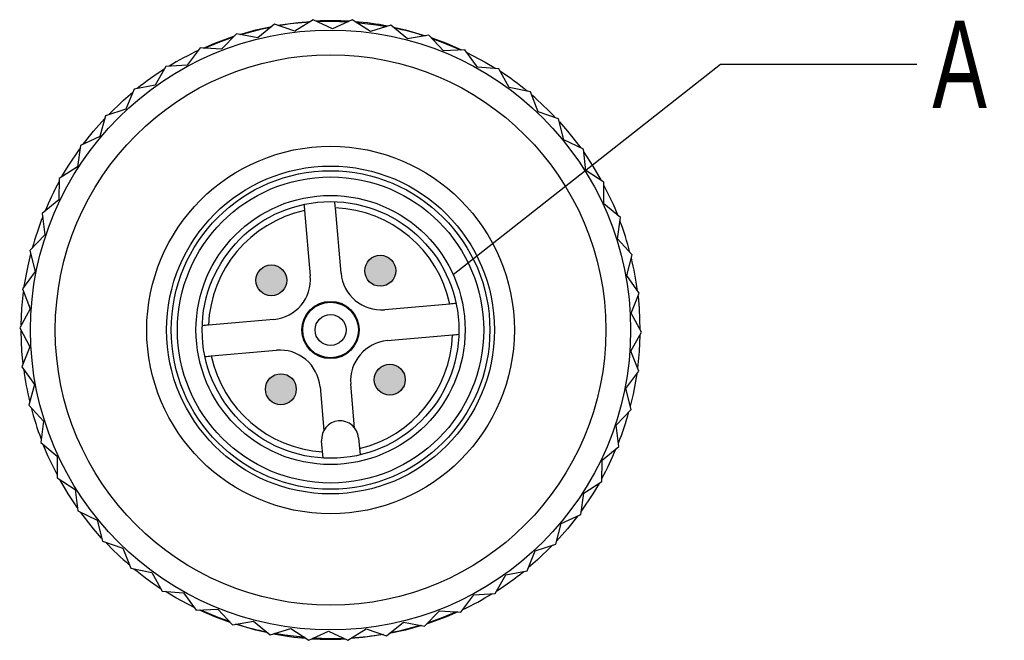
# Model space of a CAD drawing. Header units: millimetres. Extents: x 6 to 273, y 6 to 210.
# Tile 3 of 5: x 198 to 230, y 99 to 119. Entities that reach past the tile are written whole.
import ezdxf

# ---------------------------------------------------------------- set-up
doc = ezdxf.new("R2010")
doc.units = ezdxf.units.MM
doc.linetypes.add('SLD-Solid', pattern=[0])
doc.layers.add('HATCH', color=6, linetype='SLD-Solid')
doc.layers.add('TEXT', color=140, linetype='SLD-Solid', lineweight=25)
doc.styles.add('SLDTEXTSTYLE0', font='TXT', dxfattribs={"width": 0.7})
doc.dimstyles.new('SLDDIMSTYLE1', dxfattribs={"dimtxt": 0.18, "dimasz": 3.302, "dimexe": 0, "dimexo": 0.0625, "dimgap": 0, "dimtad": 0, "dimtih": 1, "dimtoh": 1, "dimdec": 0, "dimrnd": 1e-09, "dimzin": 0, "dimdsep": 46, "dimtxsty": 'Standard', "dimblk1": 'NONE', "dimblk2": 'NONE', "dimsah": 1, "dimcen": 0.09, "dimadec": 0, "dimazin": 0, "dimtfac": 3.302, "dimtdec": 0, "dimtofl": 0, "dimtmove": 0, "dimatfit": 3, "dimldrblk": 'NONE', "dimfxl": 0, "dimfrac": 2, "dimtolj": 1, "dimtzin": 0, "dimarcsym": 0})

# ---------------------------------------------------------------- blocks, each defined once
blk = doc.blocks.new('_None')

msp = doc.modelspace()

# ---------------------------------------------------------------- hatches: boundary and pattern name
at = {"layer": 'HATCH'}
h = msp.add_hatch(color=256, dxfattribs=at)
edge = h.paths.add_edge_path(flags=0)
edge.add_arc((209.574, 110.935), 0.5, 0, 360)
h = msp.add_hatch(color=256, dxfattribs=at)
edge = h.paths.add_edge_path(flags=0)
edge.add_arc((206.052, 110.626), 0.5, 0, 360)
h = msp.add_hatch(color=256, dxfattribs=at)
edge = h.paths.add_edge_path(flags=0)
edge.add_arc((209.882, 107.413), 0.5, 0, 360)
h = msp.add_hatch(color=256, dxfattribs=at)
edge = h.paths.add_edge_path(flags=0)
edge.add_arc((206.36, 107.104), 0.5, 0, 360)

# ---------------------------------------------------------------- linework, layer by layer
for p, q in [((207.406, 119.054), (206.814, 118.687)), ((208.035, 118.755), (207.406, 119.054)), ((206.153, 118.904), (205.612, 118.466)), ((206.814, 118.687), (206.153, 118.904)), ((208.668, 119.045), (208.035, 118.755)), ((209.255, 118.67), (208.668, 119.045)), ((209.919, 118.878), (209.255, 118.67)), ((210.454, 118.432), (209.919, 118.878)), ((204.928, 118.599), (204.446, 118.097)), ((205.612, 118.466), (204.928, 118.599)), ((211.139, 118.556), (210.454, 118.432)), ((211.614, 118.046), (211.139, 118.556)), ((203.752, 118.143), (203.336, 117.584)), ((204.446, 118.097), (203.752, 118.143)), ((212.309, 118.083), (211.614, 118.046)), ((212.717, 117.518), (212.309, 118.083)), ((202.641, 117.542), (202.299, 116.936)), ((203.336, 117.584), (202.641, 117.542)), ((213.411, 117.467), (212.717, 117.518)), ((213.744, 116.856), (213.411, 117.467)), ((202.299, 116.936), (201.615, 116.808)), ((214.427, 116.718), (213.744, 116.856)), ((201.615, 116.808), (201.352, 116.163)), ((214.681, 116.07), (214.427, 116.718)), ((200.689, 115.95), (200.509, 115.278)), ((201.352, 116.163), (200.689, 115.95)), ((215.341, 115.848), (214.681, 116.07)), ((215.512, 115.173), (215.341, 115.848)), ((200.509, 115.278), (199.878, 114.983)), ((199.878, 114.983), (199.783, 114.294)), ((216.139, 114.87), (215.512, 115.173)), ((216.224, 114.179), (216.139, 114.87)), ((199.783, 114.294), (199.194, 113.923)), ((216.807, 113.8), (216.224, 114.179)), ((199.194, 113.923), (199.187, 113.226)), ((216.805, 113.103), (216.807, 113.8)), ((199.187, 113.226), (198.649, 112.784)), ((217.337, 112.654), (216.805, 113.103)), ((198.649, 112.784), (198.729, 112.093)), ((207.127, 112.879), (207.312, 110.769)), ((208.308, 110.856), (208.124, 112.966)), ((217.247, 111.963), (217.337, 112.654)), ((198.729, 112.093), (198.25, 111.587)), ((217.718, 111.451), (217.247, 111.963)), ((198.25, 111.587), (198.417, 110.911)), ((217.543, 110.777), (217.718, 111.451)), ((198.417, 110.911), (198.005, 110.349)), ((217.946, 110.209), (217.543, 110.777)), ((198.005, 110.349), (198.255, 109.699)), ((217.688, 109.563), (217.946, 110.209)), ((211.827, 109.859), (209.717, 109.674)), ((198.255, 109.699), (197.917, 109.09)), ((218.017, 108.949), (217.688, 109.563)), ((206.13, 109.361), (204.02, 109.176)), ((197.917, 109.09), (198.246, 108.476)), ((217.679, 108.34), (218.017, 108.949)), ((209.804, 108.678), (211.914, 108.863)), ((198.246, 108.476), (197.988, 107.83)), ((204.107, 108.18), (206.217, 108.365)), ((217.929, 107.69), (217.679, 108.34)), ((197.988, 107.83), (198.391, 107.262)), ((217.517, 107.128), (217.929, 107.69)), ((198.391, 107.262), (198.216, 106.588)), ((207.626, 107.183), (207.749, 105.77)), ((208.746, 105.857), (208.622, 107.27)), ((217.684, 106.452), (217.517, 107.128)), ((198.216, 106.588), (198.687, 106.076)), ((217.205, 105.946), (217.684, 106.452)), ((198.687, 106.076), (198.597, 105.385)), ((217.285, 105.255), (217.205, 105.946)), ((198.597, 105.385), (199.129, 104.936)), ((207.727, 104.876), (207.679, 105.431)), ((208.874, 105.535), (208.923, 104.981)), ((216.747, 104.813), (217.285, 105.255)), ((199.129, 104.936), (199.127, 104.239)), ((216.74, 104.117), (216.747, 104.813)), ((199.127, 104.239), (199.71, 103.86)), ((216.151, 103.745), (216.74, 104.117)), ((199.71, 103.86), (199.795, 103.169)), ((216.056, 103.056), (216.151, 103.745)), ((199.795, 103.169), (200.422, 102.866)), ((200.422, 102.866), (200.593, 102.191)), ((215.425, 102.761), (216.056, 103.056)), ((215.245, 102.089), (215.425, 102.761)), ((200.593, 102.191), (201.253, 101.969)), ((201.253, 101.969), (201.507, 101.321)), ((214.319, 101.231), (214.582, 101.876)), ((214.582, 101.876), (215.245, 102.089)), ((201.507, 101.321), (202.19, 101.183)), ((213.634, 101.103), (214.319, 101.231)), ((202.19, 101.183), (202.523, 100.572)), ((213.293, 100.497), (213.634, 101.103)), ((202.523, 100.572), (203.217, 100.521)), ((203.217, 100.521), (203.625, 99.956)), ((212.182, 99.896), (212.598, 100.455)), ((212.598, 100.455), (213.293, 100.497)), ((203.625, 99.956), (204.32, 99.993)), ((204.32, 99.993), (204.795, 99.483)), ((211.006, 99.44), (211.488, 99.942)), ((211.488, 99.942), (212.182, 99.896)), ((204.795, 99.483), (205.48, 99.607)), ((205.48, 99.607), (206.015, 99.161)), ((206.015, 99.161), (206.679, 99.369)), ((206.679, 99.369), (207.266, 98.994)), ((208.528, 98.985), (209.12, 99.352)), ((209.12, 99.352), (209.781, 99.135)), ((209.781, 99.135), (210.322, 99.573)), ((210.322, 99.573), (211.006, 99.44)), ((207.266, 98.994), (207.899, 99.284)), ((207.899, 99.284), (208.528, 98.985))]:
    msp.add_line(p, q)
at = {"flags": 128}
for points in [[(205.032, 118.579), (205.548, 118.722), (206.071, 118.838)], [(205.07, 118.571), (205.754, 118.753), (206.04, 118.813)], [(206.253, 118.872), (206.922, 118.965), (207.316, 118.998)], [(207.537, 118.992), (207.967, 119.001), (208.536, 118.985)], [(208.79, 118.967), (209.449, 118.89), (209.781, 118.835)], [(210, 118.811), (210.386, 118.722), (211.036, 118.537)], [(203.857, 118.136), (204.221, 118.291), (204.844, 118.52)], [(203.896, 118.133), (204.333, 118.316), (204.828, 118.495)], [(211.211, 118.479), (211.713, 118.291), (212.204, 118.077)], [(211.238, 118.45), (211.601, 118.316), (212.165, 118.075)], [(212.371, 117.997), (212.967, 117.68), (213.306, 117.475)], [(200.789, 115.982), (201.276, 116.451), (201.575, 116.71)], [(199.973, 115.028), (200.307, 115.447), (200.662, 115.848)], [(215.367, 115.746), (215.627, 115.447), (216.044, 114.916)], [(199.283, 113.979), (199.487, 114.319), (199.864, 114.879)], [(216.151, 114.765), (216.447, 114.319), (216.719, 113.857)], [(216.807, 113.694), (217.102, 113.087), (217.256, 112.722)], [(198.067, 110.434), (198.186, 111.099), (198.276, 111.484)], [(197.968, 109.182), (197.991, 109.717), (198.043, 110.25)], [(217.907, 110.112), (217.943, 109.717), (217.967, 109.02)], [(198.027, 107.927), (197.991, 108.322), (197.967, 108.997)], [(217.966, 108.857), (217.943, 108.322), (217.891, 107.789)], [(217.866, 107.605), (217.748, 106.94), (217.658, 106.555)], [(199.127, 104.345), (198.832, 104.952), (198.678, 105.317)], [(199.782, 103.274), (199.487, 103.72), (199.215, 104.182)], [(216.651, 104.06), (216.447, 103.72), (216.07, 103.16)], [(200.567, 102.293), (200.307, 102.592), (199.89, 103.123)], [(215.961, 103.011), (215.627, 102.592), (215.272, 102.191)], [(215.145, 102.057), (214.658, 101.588), (214.359, 101.329)], [(203.563, 100.042), (202.967, 100.359), (202.628, 100.564)], [(204.723, 99.56), (204.221, 99.748), (203.73, 99.962)], [(204.696, 99.589), (204.333, 99.723), (203.769, 99.964)], [(212.077, 99.903), (211.713, 99.748), (211.089, 99.52)], [(212.038, 99.906), (211.601, 99.723), (211.106, 99.544)], [(205.934, 99.228), (205.548, 99.317), (204.898, 99.502)], [(210.902, 99.46), (210.386, 99.317), (209.863, 99.201)], [(210.864, 99.468), (210.18, 99.286), (209.894, 99.226)], [(207.144, 99.072), (206.485, 99.149), (206.153, 99.204)], [(208.397, 99.047), (207.967, 99.038), (207.398, 99.054)], [(209.681, 99.168), (209.012, 99.074), (208.618, 99.041)]]:
    msp.add_lwpolyline(points, dxfattribs=at)
for centre, radius in [((207.967, 109.02), 9.7), ((207.967, 109.02), 8.9), ((207.967, 109.02), 5.942), ((207.967, 109.02), 5.3), ((207.967, 109.02), 5.15), ((207.967, 109.02), 4.95), ((207.967, 109.02), 4.35), ((207.967, 109.02), 4.15), ((209.574, 110.935), 0.5), ((206.052, 110.626), 0.5), ((207.967, 109.02), 0.925), ((207.967, 109.02), 0.9), ((207.967, 109.02), 0.5), ((209.882, 107.413), 0.5), ((206.36, 107.104), 0.5)]:
    msp.add_circle(centre, radius)
for centre, radius, start, end in [((207.967, 109.02), 9.981, 93.9298, 99.6702), ((207.967, 109.02), 10, 86.5299, 92.6701), ((207.967, 109.02), 10, 79.3299, 85.4701), ((207.967, 109.02), 9.981, 72.3298, 78.0702), ((207.967, 109.02), 10, 115.3299, 121.4701), ((207.967, 109.02), 10, 122.5299, 128.6701), ((207.967, 109.02), 10, 50.5299, 56.6701), ((207.967, 109.02), 10, 43.3299, 49.4701), ((207.967, 109.02), 10, 151.3299, 157.4701), ((207.967, 109.02), 3.95, 102.2721, 177.7279), ((207.967, 109.02), 3.95, 12.2721, 87.7279), ((207.967, 109.02), 10, 158.5299, 164.6701), ((207.967, 109.02), 10, 14.5299, 20.6701), ((207.967, 109.02), 10, 7.3299, 13.4701), ((209.603, 110.97), 1.3, 185, 275), ((206.017, 110.656), 1.3, 275, 5), ((209.917, 107.383), 1.3, 95, 185), ((207.967, 109.02), 3.95, 283.737, 357.7279), ((206.331, 107.069), 1.3, 5, 95), ((207.967, 109.02), 3.95, 192.2721, 266.263), ((207.967, 109.02), 10, 187.3299, 193.4701), ((207.967, 109.02), 10, 194.5299, 200.6701), ((207.967, 109.02), 10, 338.5299, 344.6701), ((208.276, 105.483), 0.6, 5, 185), ((207.967, 109.02), 10, 331.3299, 337.4701), ((207.967, 109.02), 10, 223.3299, 229.4701), ((207.967, 109.02), 10, 230.5299, 236.6701), ((207.967, 109.02), 10, 302.5299, 308.6701), ((207.967, 109.02), 10, 295.3299, 301.4701), ((207.967, 109.02), 9.981, 252.3298, 258.0702), ((207.967, 109.02), 10, 259.3299, 265.4701), ((207.967, 109.02), 10, 266.5299, 272.6701), ((207.967, 109.02), 9.981, 273.9298, 279.6702)]:
    msp.add_arc(centre, radius, start, end)
for points in [[(207.11, 113.08), (207.116, 113.013), (207.122, 112.946), (207.127, 112.879)], [(208.124, 112.966), (208.118, 113.033), (208.112, 113.1), (208.106, 113.167)], [(212.028, 109.877), (211.961, 109.871), (211.894, 109.865), (211.827, 109.859)], [(204.02, 109.176), (203.953, 109.17), (203.886, 109.164), (203.819, 109.159)], [(211.914, 108.863), (211.981, 108.869), (212.048, 108.875), (212.115, 108.88)], [(203.906, 108.162), (203.973, 108.168), (204.04, 108.174), (204.107, 108.18)]]:
    msp.add_open_spline(points, degree=3)
at = {"layer": 'TEXT'}
msp.add_circle((207.967, 109.02), 4.35, dxfattribs=at)

# ---------------------------------------------------------------- texts
at = {"layer": 'TEXT', "insert": (227.423, 119.024), "char_height": 2.822, "attachment_point": 1, "style": 'SLDTEXTSTYLE0'}
msp.add_mtext('A', dxfattribs=at)

# ---------------------------------------------------------------- leaders
at = {"layer": 'TEXT', "has_arrowhead": 0}
msp.add_leader([(211.929, 110.816), (220.573, 117.613), (226.923, 117.613)], dimstyle='SLDDIMSTYLE1', dxfattribs=at)

doc.saveas('drawing.dxf')
